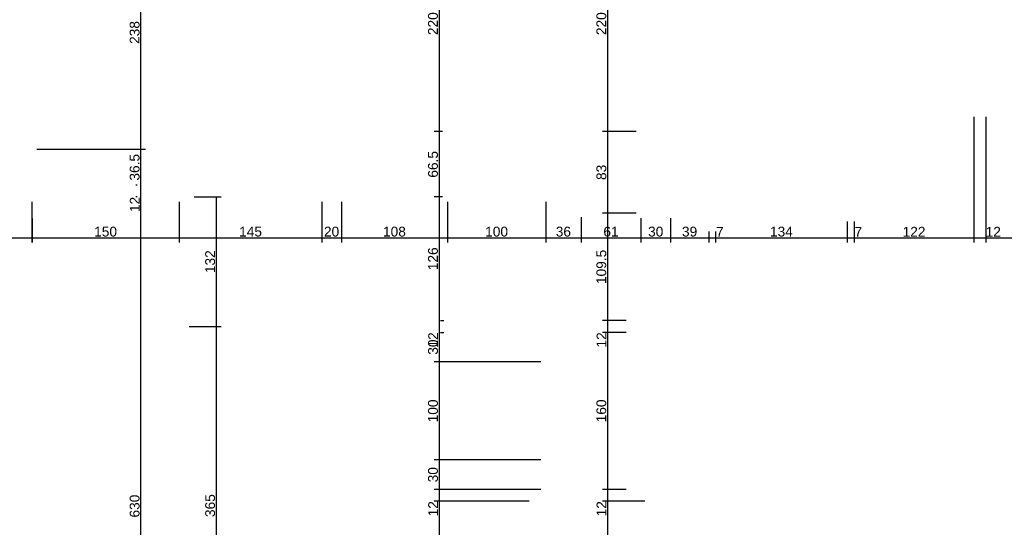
# Model space of a CAD drawing. Header units: millimetres. Extents: x 126553 to 403692, y -95821 to 38049.
# Tile 74 of 256: x 169886 to 170889, y -18346 to -17829. Entities that reach past the tile are written whole.
import ezdxf

# ---------------------------------------------------------------- set-up
doc = ezdxf.new("R2010")
doc.units = ezdxf.units.MM
doc.layers.add('11_wymiary', color=55, linetype='Continuous')
doc.layers.add('11_wymiary @ 50', color=55, linetype='Continuous')
doc.styles.add('11_RJ', font='arial.ttf')
doc.dimstyles.new('11_RJ (cc)', dxfattribs={"dimtxt": 0.2, "dimasz": 0.001, "dimexe": 0.1, "dimexo": 0.1, "dimgap": 0.02, "dimtad": 1, "dimdec": 1, "dimrnd": 0.5, "dimzin": 12, "dimdsep": 46, "dimtxsty": '11_RJ', "dimblk": 'OBLIQUE', "dimcen": 0, "dimdle": 0.01, "dimclrd": 256, "dimclre": 256, "dimclrt": 2, "dimazin": 3, "dimtfac": 1, "dimtdec": 1, "dimtofl": 0, "dimtmove": 0, "dimatfit": 3, "dimldrblk": 'DOT', "dimfxl": 1, "dimtolj": 1, "dimtzin": 13, "dimarcsym": 0})

# ---------------------------------------------------------------- blocks, each defined once
blk = doc.blocks.new('_Oblique')
at = {"color": 0, "linetype": 'ByBlock', "lineweight": -2}
blk.add_line((-0.5, -0.5), (0.5, 0.5), dxfattribs=at)
blk = doc.blocks.new('*D1488')
at = {"layer": '11_wymiary', "lineweight": -2, "transparency": 16777216}
for p, q in [((170323.8, -17722.7), (170308.2, -17722.7)), ((170313.2, -17722.2), (170313.2, -17943.2)), ((170316.8, -17942.7), (170308.2, -17942.7))]:
    blk.add_line(p, q, dxfattribs=at)
at = {"layer": 'Defpoints', "color": 0, "transparency": 16777216}
for p in [(170328.8, -17722.7), (170313.2, -17942.7), (170321.8, -17942.7)]:
    blk.add_point(p, dxfattribs=at)
at = {"layer": '11_wymiary', "lineweight": -2, "transparency": 16777216, "xscale": 0.05, "yscale": 0.05, "zscale": 0.05}
for p, rotation in [((170313.2, -17722.7), 90), ((170313.2, -17942.7), 270)]:
    blk.add_blockref('_Oblique', p, dxfattribs=dict(at, rotation=rotation))
at = {"layer": '11_wymiary', "color": 2, "transparency": 16777216, "insert": (170307.1, -17832.7), "char_height": 10, "attachment_point": 5, "rotation": 90, "style": '11_RJ'}
blk.add_mtext('\\A1;220', dxfattribs=at)
blk = doc.blocks.new('_Dot')
at = {"color": 0, "linetype": 'ByBlock', "lineweight": -2}
blk.add_line((-0.5, 0), (-1, 0), dxfattribs=at)
at = {"color": 0, "linetype": 'ByBlock', "const_width": 0.5}
blk.add_lwpolyline([(-0.25, 0, 1), (0.25, 0, 1)], format="xyb", close=True, dxfattribs=at)
blk = doc.blocks.new('*D1489')
at = {"layer": '11_wymiary', "lineweight": -2, "transparency": 16777216}
for p, q in [((170316.8, -17942.7), (170308.2, -17942.7)), ((170313.2, -17942.2), (170313.2, -18009.7)), ((170316.8, -18009.2), (170308.2, -18009.2))]:
    blk.add_line(p, q, dxfattribs=at)
at = {"layer": 'Defpoints', "color": 0, "transparency": 16777216}
for p in [(170321.8, -17942.7), (170313.2, -18009.2), (170321.8, -18009.2)]:
    blk.add_point(p, dxfattribs=at)
at = {"layer": '11_wymiary', "lineweight": -2, "transparency": 16777216, "xscale": 0.05, "yscale": 0.05, "zscale": 0.05}
for p, rotation in [((170313.2, -17942.7), 90), ((170313.2, -18009.2), 270)]:
    blk.add_blockref('_Oblique', p, dxfattribs=dict(at, rotation=rotation))
at = {"layer": '11_wymiary', "color": 2, "transparency": 16777216, "insert": (170307.1, -17976), "char_height": 10, "attachment_point": 5, "rotation": 90, "style": '11_RJ'}
blk.add_mtext('\\A1;66.5', dxfattribs=at)
blk = doc.blocks.new('*D1490')
at = {"layer": '11_wymiary', "lineweight": -2, "transparency": 16777216}
for p, q in [((170316.8, -18009.2), (170308.2, -18009.2)), ((170313.2, -18008.7), (170313.2, -18135.7)), ((170314.8, -18135.2), (170318.2, -18135.2))]:
    blk.add_line(p, q, dxfattribs=at)
at = {"layer": 'Defpoints', "color": 0, "transparency": 16777216}
for p in [(170321.8, -18009.2), (170309.8, -18135.2), (170313.2, -18135.2)]:
    blk.add_point(p, dxfattribs=at)
at = {"layer": '11_wymiary', "lineweight": -2, "transparency": 16777216, "xscale": 0.05, "yscale": 0.05, "zscale": 0.05}
for p, rotation in [((170313.2, -18009.2), 90), ((170313.2, -18135.2), 270)]:
    blk.add_blockref('_Oblique', p, dxfattribs=dict(at, rotation=rotation))
at = {"layer": '11_wymiary', "color": 2, "transparency": 16777216, "insert": (170307.1, -18072.2), "char_height": 10, "attachment_point": 5, "rotation": 90, "style": '11_RJ'}
blk.add_mtext('\\A1;126', dxfattribs=at)
blk = doc.blocks.new('*D1491')
at = {"layer": '11_wymiary', "lineweight": -2, "transparency": 16777216}
for p, q in [((170313.2, -18134.7), (170313.2, -18147.2)), ((170314.8, -18135.2), (170318.2, -18135.2)), ((170313.2, -18147.2), (170313.2, -18162.6)), ((170314.8, -18147.2), (170318.2, -18147.2))]:
    blk.add_line(p, q, dxfattribs=at)
at = {"layer": 'Defpoints', "color": 0, "transparency": 16777216}
for p in [(170309.8, -18135.2), (170309.8, -18147.2), (170313.2, -18147.2)]:
    blk.add_point(p, dxfattribs=at)
at = {"layer": '11_wymiary', "lineweight": -2, "transparency": 16777216, "xscale": 0.05, "yscale": 0.05, "zscale": 0.05}
for p, rotation in [((170313.2, -18135.2), 90), ((170313.2, -18147.2), 270)]:
    blk.add_blockref('_Oblique', p, dxfattribs=dict(at, rotation=rotation))
at = {"layer": '11_wymiary', "color": 2, "transparency": 16777216, "insert": (170307.2, -18154.9), "char_height": 10, "attachment_point": 5, "rotation": 90, "style": '11_RJ'}
blk.add_mtext('\\A1;12', dxfattribs=at)
blk = doc.blocks.new('*D1492')
at = {"layer": '11_wymiary', "lineweight": -2, "transparency": 16777216}
for p, q in [((170313.2, -18146.7), (170313.2, -18177.7)), ((170314.8, -18147.2), (170318.2, -18147.2)), ((170416.8, -18177.2), (170308.2, -18177.2))]:
    blk.add_line(p, q, dxfattribs=at)
at = {"layer": 'Defpoints', "color": 0, "transparency": 16777216}
for p in [(170309.8, -18147.2), (170313.2, -18177.2), (170421.8, -18177.2)]:
    blk.add_point(p, dxfattribs=at)
at = {"layer": '11_wymiary', "lineweight": -2, "transparency": 16777216, "xscale": 0.05, "yscale": 0.05, "zscale": 0.05}
for p, rotation in [((170313.2, -18147.2), 90), ((170313.2, -18177.2), 270)]:
    blk.add_blockref('_Oblique', p, dxfattribs=dict(at, rotation=rotation))
at = {"layer": '11_wymiary', "color": 2, "transparency": 16777216, "insert": (170307.1, -18162.2), "char_height": 10, "attachment_point": 5, "rotation": 90, "style": '11_RJ'}
blk.add_mtext('\\A1;30', dxfattribs=at)
blk = doc.blocks.new('*D1493')
at = {"layer": '11_wymiary', "lineweight": -2, "transparency": 16777216}
for p, q in [((170416.8, -18177.2), (170308.2, -18177.2)), ((170313.2, -18176.7), (170313.2, -18277.7)), ((170416.8, -18277.2), (170308.2, -18277.2))]:
    blk.add_line(p, q, dxfattribs=at)
at = {"layer": 'Defpoints', "color": 0, "transparency": 16777216}
for p in [(170421.8, -18177.2), (170313.2, -18277.2), (170421.8, -18277.2)]:
    blk.add_point(p, dxfattribs=at)
at = {"layer": '11_wymiary', "lineweight": -2, "transparency": 16777216, "xscale": 0.05, "yscale": 0.05, "zscale": 0.05}
for p, rotation in [((170313.2, -18177.2), 90), ((170313.2, -18277.2), 270)]:
    blk.add_blockref('_Oblique', p, dxfattribs=dict(at, rotation=rotation))
at = {"layer": '11_wymiary', "color": 2, "transparency": 16777216, "insert": (170307.1, -18227.2), "char_height": 10, "attachment_point": 5, "rotation": 90, "style": '11_RJ'}
blk.add_mtext('\\A1;100', dxfattribs=at)
blk = doc.blocks.new('*D1494')
at = {"layer": '11_wymiary', "lineweight": -2, "transparency": 16777216}
for p, q in [((170416.8, -18277.2), (170308.2, -18277.2)), ((170313.2, -18276.7), (170313.2, -18307.7)), ((170416.8, -18307.2), (170308.2, -18307.2))]:
    blk.add_line(p, q, dxfattribs=at)
at = {"layer": 'Defpoints', "color": 0, "transparency": 16777216}
for p in [(170421.8, -18277.2), (170313.2, -18307.2), (170421.8, -18307.2)]:
    blk.add_point(p, dxfattribs=at)
at = {"layer": '11_wymiary', "lineweight": -2, "transparency": 16777216, "xscale": 0.05, "yscale": 0.05, "zscale": 0.05}
for p, rotation in [((170313.2, -18277.2), 90), ((170313.2, -18307.2), 270)]:
    blk.add_blockref('_Oblique', p, dxfattribs=dict(at, rotation=rotation))
at = {"layer": '11_wymiary', "color": 2, "transparency": 16777216, "insert": (170307.1, -18292.2), "char_height": 10, "attachment_point": 5, "rotation": 90, "style": '11_RJ'}
blk.add_mtext('\\A1;30', dxfattribs=at)
blk = doc.blocks.new('*D1495')
at = {"layer": '11_wymiary', "lineweight": -2, "transparency": 16777216}
for p, q in [((170416.8, -18307.2), (170308.2, -18307.2)), ((170313.2, -18306.7), (170313.2, -18319.2)), ((170404.8, -18319.2), (170308.2, -18319.2)), ((170313.2, -18319.2), (170313.2, -18334.6))]:
    blk.add_line(p, q, dxfattribs=at)
at = {"layer": 'Defpoints', "color": 0, "transparency": 16777216}
for p in [(170421.8, -18307.2), (170313.2, -18319.2), (170409.8, -18319.2)]:
    blk.add_point(p, dxfattribs=at)
at = {"layer": '11_wymiary', "lineweight": -2, "transparency": 16777216, "xscale": 0.05, "yscale": 0.05, "zscale": 0.05}
for p, rotation in [((170313.2, -18307.2), 90), ((170313.2, -18319.2), 270)]:
    blk.add_blockref('_Oblique', p, dxfattribs=dict(at, rotation=rotation))
at = {"layer": '11_wymiary', "color": 2, "transparency": 16777216, "insert": (170307.2, -18326.9), "char_height": 10, "attachment_point": 5, "rotation": 90, "style": '11_RJ'}
blk.add_mtext('\\A1;12', dxfattribs=at)
blk = doc.blocks.new('*D1496')
at = {"layer": '11_wymiary', "lineweight": -2, "transparency": 16777216}
for p, q in [((170404.8, -18319.2), (170308.2, -18319.2)), ((170313.2, -18318.7), (170313.2, -18579)), ((170520.8, -18578.5), (170308.2, -18578.5))]:
    blk.add_line(p, q, dxfattribs=at)
at = {"layer": 'Defpoints', "color": 0, "transparency": 16777216}
for p in [(170409.8, -18319.2), (170313.2, -18578.5), (170525.8, -18578.5)]:
    blk.add_point(p, dxfattribs=at)
at = {"layer": '11_wymiary', "lineweight": -2, "transparency": 16777216, "xscale": 0.05, "yscale": 0.05, "zscale": 0.05}
for p, rotation in [((170313.2, -18319.2), 90), ((170313.2, -18578.5), 270)]:
    blk.add_blockref('_Oblique', p, dxfattribs=dict(at, rotation=rotation))
at = {"layer": '11_wymiary', "color": 2, "transparency": 16777216, "insert": (170307.1, -18448.9), "char_height": 10, "attachment_point": 5, "rotation": 90, "style": '11_RJ'}
blk.add_mtext('\\A1;259.5', dxfattribs=at)
blk = doc.blocks.new('*D1505')
at = {"layer": '11_wymiary', "lineweight": -2, "transparency": 16777216}
for p, q in [((170005.5, -17722.7), (170014.4, -17722.7)), ((170009.4, -17722.2), (170009.4, -17961.2)), ((169903.8, -17960.7), (170014.4, -17960.7))]:
    blk.add_line(p, q, dxfattribs=at)
at = {"layer": 'Defpoints', "color": 0, "transparency": 16777216}
for p in [(170000.5, -17722.7), (169898.8, -17960.7), (170009.4, -17960.7)]:
    blk.add_point(p, dxfattribs=at)
at = {"layer": '11_wymiary', "lineweight": -2, "transparency": 16777216, "xscale": 0.05, "yscale": 0.05, "zscale": 0.05}
for p, rotation in [((170009.4, -17722.7), 90), ((170009.4, -17960.7), 270)]:
    blk.add_blockref('_Oblique', p, dxfattribs=dict(at, rotation=rotation))
at = {"layer": '11_wymiary', "color": 2, "transparency": 16777216, "insert": (170003.3, -17841.7), "char_height": 10, "attachment_point": 5, "rotation": 90, "style": '11_RJ'}
blk.add_mtext('\\A1;238', dxfattribs=at)
blk = doc.blocks.new('*D1506')
at = {"layer": '11_wymiary', "lineweight": -2, "transparency": 16777216}
for p, q in [((169903.8, -17960.7), (170014.4, -17960.7)), ((170009.4, -17960.2), (170009.4, -17997.7)), ((170005.8, -17997.2), (170004.4, -17997.2))]:
    blk.add_line(p, q, dxfattribs=at)
at = {"layer": 'Defpoints', "color": 0, "transparency": 16777216}
for p in [(169898.8, -17960.7), (170009.4, -17997.2), (170010.8, -17997.2)]:
    blk.add_point(p, dxfattribs=at)
at = {"layer": '11_wymiary', "lineweight": -2, "transparency": 16777216, "xscale": 0.05, "yscale": 0.05, "zscale": 0.05}
for p, rotation in [((170009.4, -17960.7), 90), ((170009.4, -17997.2), 270)]:
    blk.add_blockref('_Oblique', p, dxfattribs=dict(at, rotation=rotation))
at = {"layer": '11_wymiary', "color": 2, "transparency": 16777216, "insert": (170003.3, -17979), "char_height": 10, "attachment_point": 5, "rotation": 90, "style": '11_RJ'}
blk.add_mtext('\\A1;36.5', dxfattribs=at)
blk = doc.blocks.new('*D1507')
at = {"layer": '11_wymiary', "lineweight": -2, "transparency": 16777216}
for p, q in [((170005.8, -17997.2), (170004.4, -17997.2)), ((170009.4, -17996.7), (170009.4, -18009.2)), ((170005.8, -18009.2), (170004.4, -18009.2)), ((170009.4, -18009.2), (170009.4, -18024.6))]:
    blk.add_line(p, q, dxfattribs=at)
at = {"layer": 'Defpoints', "color": 0, "transparency": 16777216}
for p in [(170010.8, -17997.2), (170009.4, -18009.2), (170010.8, -18009.2)]:
    blk.add_point(p, dxfattribs=at)
at = {"layer": '11_wymiary', "lineweight": -2, "transparency": 16777216, "xscale": 0.05, "yscale": 0.05, "zscale": 0.05}
for p, rotation in [((170009.4, -17997.2), 90), ((170009.4, -18009.2), 270)]:
    blk.add_blockref('_Oblique', p, dxfattribs=dict(at, rotation=rotation))
at = {"layer": '11_wymiary', "color": 2, "transparency": 16777216, "insert": (170003.4, -18016.9), "char_height": 10, "attachment_point": 5, "rotation": 90, "style": '11_RJ'}
blk.add_mtext('\\A1;12', dxfattribs=at)
blk = doc.blocks.new('*D1508')
at = {"layer": '11_wymiary', "lineweight": -2, "transparency": 16777216}
for p, q in [((170005.8, -18009.2), (170004.4, -18009.2)), ((170009.4, -18008.7), (170009.4, -18639.7)), ((169903.8, -18639.2), (170014.4, -18639.2))]:
    blk.add_line(p, q, dxfattribs=at)
at = {"layer": 'Defpoints', "color": 0, "transparency": 16777216}
for p in [(170010.8, -18009.2), (169898.8, -18639.2), (170009.4, -18639.2)]:
    blk.add_point(p, dxfattribs=at)
at = {"layer": '11_wymiary', "lineweight": -2, "transparency": 16777216, "xscale": 0.05, "yscale": 0.05, "zscale": 0.05}
for p, rotation in [((170009.4, -18009.2), 90), ((170009.4, -18639.2), 270)]:
    blk.add_blockref('_Oblique', p, dxfattribs=dict(at, rotation=rotation))
at = {"layer": '11_wymiary', "color": 2, "transparency": 16777216, "insert": (170003.3, -18324.2), "char_height": 10, "attachment_point": 5, "rotation": 90, "style": '11_RJ'}
blk.add_mtext('\\A1;630', dxfattribs=at)
blk = doc.blocks.new('*D1514')
at = {"layer": '11_wymiary', "lineweight": -2, "transparency": 16777216}
for p, q in [((169831.8, -18031.2), (169831.8, -18055.8)), ((169898.8, -18031.2), (169898.8, -18055.8)), ((169831.3, -18050.8), (169899.3, -18050.8))]:
    blk.add_line(p, q, dxfattribs=at)
at = {"layer": 'Defpoints', "color": 0, "transparency": 16777216}
for p in [(169831.8, -18026.2), (169898.8, -18026.2), (169898.8, -18050.8)]:
    blk.add_point(p, dxfattribs=at)
at = {"layer": '11_wymiary', "lineweight": -2, "transparency": 16777216, "xscale": 0.05, "yscale": 0.05, "zscale": 0.05, "rotation": 180}
blk.add_blockref('_Oblique', (169831.8, -18050.8), dxfattribs=at)
at = {"layer": '11_wymiary', "lineweight": -2, "transparency": 16777216, "xscale": 0.05, "yscale": 0.05, "zscale": 0.05}
blk.add_blockref('_Oblique', (169898.8, -18050.8), dxfattribs=at)
at = {"layer": '11_wymiary', "color": 2, "transparency": 16777216, "insert": (169865.3, -18044.6), "char_height": 10, "attachment_point": 5, "style": '11_RJ'}
blk.add_mtext('\\A1;67', dxfattribs=at)
blk = doc.blocks.new('*D1515')
at = {"layer": '11_wymiary', "lineweight": -2, "transparency": 16777216}
for p, q in [((169898.7, -18014.2), (169898.7, -18055.8)), ((170048.7, -18014.2), (170048.7, -18055.8)), ((169898.2, -18050.8), (170049.2, -18050.8))]:
    blk.add_line(p, q, dxfattribs=at)
at = {"layer": 'Defpoints', "color": 0, "transparency": 16777216}
for p in [(169898.7, -18009.2), (170048.7, -18009.2), (170048.7, -18050.8)]:
    blk.add_point(p, dxfattribs=at)
at = {"layer": '11_wymiary', "lineweight": -2, "transparency": 16777216, "xscale": 0.05, "yscale": 0.05, "zscale": 0.05, "rotation": 180}
blk.add_blockref('_Oblique', (169898.7, -18050.8), dxfattribs=at)
at = {"layer": '11_wymiary', "lineweight": -2, "transparency": 16777216, "xscale": 0.05, "yscale": 0.05, "zscale": 0.05}
blk.add_blockref('_Oblique', (170048.7, -18050.8), dxfattribs=at)
at = {"layer": '11_wymiary', "color": 2, "transparency": 16777216, "insert": (169973.7, -18044.6), "char_height": 10, "attachment_point": 5, "style": '11_RJ'}
blk.add_mtext('\\A1;150', dxfattribs=at)
blk = doc.blocks.new('*D1516')
at = {"layer": '11_wymiary', "lineweight": -2, "transparency": 16777216}
for p, q in [((170048.7, -18014.2), (170048.7, -18055.8)), ((170193.8, -18014.2), (170193.8, -18055.8)), ((170048.2, -18050.8), (170194.3, -18050.8))]:
    blk.add_line(p, q, dxfattribs=at)
at = {"layer": 'Defpoints', "color": 0, "transparency": 16777216}
for p in [(170048.7, -18009.2), (170193.8, -18009.2), (170193.8, -18050.8)]:
    blk.add_point(p, dxfattribs=at)
at = {"layer": '11_wymiary', "lineweight": -2, "transparency": 16777216, "xscale": 0.05, "yscale": 0.05, "zscale": 0.05, "rotation": 180}
blk.add_blockref('_Oblique', (170048.7, -18050.8), dxfattribs=at)
at = {"layer": '11_wymiary', "lineweight": -2, "transparency": 16777216, "xscale": 0.05, "yscale": 0.05, "zscale": 0.05}
blk.add_blockref('_Oblique', (170193.8, -18050.8), dxfattribs=at)
at = {"layer": '11_wymiary', "color": 2, "transparency": 16777216, "insert": (170121.3, -18044.6), "char_height": 10, "attachment_point": 5, "style": '11_RJ'}
blk.add_mtext('\\A1;145', dxfattribs=at)
blk = doc.blocks.new('*D1517')
at = {"layer": '11_wymiary', "lineweight": -2, "transparency": 16777216}
for p, q in [((170193.8, -18014.2), (170193.8, -18055.8)), ((170213.8, -18014.2), (170213.8, -18055.8)), ((170193.3, -18050.8), (170214.3, -18050.8))]:
    blk.add_line(p, q, dxfattribs=at)
at = {"layer": 'Defpoints', "color": 0, "transparency": 16777216}
for p in [(170193.8, -18009.2), (170213.8, -18009.2), (170213.8, -18050.8)]:
    blk.add_point(p, dxfattribs=at)
at = {"layer": '11_wymiary', "lineweight": -2, "transparency": 16777216, "xscale": 0.05, "yscale": 0.05, "zscale": 0.05, "rotation": 180}
blk.add_blockref('_Oblique', (170193.8, -18050.8), dxfattribs=at)
at = {"layer": '11_wymiary', "lineweight": -2, "transparency": 16777216, "xscale": 0.05, "yscale": 0.05, "zscale": 0.05}
blk.add_blockref('_Oblique', (170213.8, -18050.8), dxfattribs=at)
at = {"layer": '11_wymiary', "color": 2, "transparency": 16777216, "insert": (170203.8, -18044.6), "char_height": 10, "attachment_point": 5, "style": '11_RJ'}
blk.add_mtext('\\A1;20', dxfattribs=at)
blk = doc.blocks.new('*D1518')
at = {"layer": '11_wymiary', "lineweight": -2, "transparency": 16777216}
for p, q in [((170213.8, -18014.2), (170213.8, -18055.8)), ((170321.8, -18014.2), (170321.8, -18055.8)), ((170213.3, -18050.8), (170322.3, -18050.8))]:
    blk.add_line(p, q, dxfattribs=at)
at = {"layer": 'Defpoints', "color": 0, "transparency": 16777216}
for p in [(170213.8, -18009.2), (170321.8, -18009.2), (170321.8, -18050.8)]:
    blk.add_point(p, dxfattribs=at)
at = {"layer": '11_wymiary', "lineweight": -2, "transparency": 16777216, "xscale": 0.05, "yscale": 0.05, "zscale": 0.05, "rotation": 180}
blk.add_blockref('_Oblique', (170213.8, -18050.8), dxfattribs=at)
at = {"layer": '11_wymiary', "lineweight": -2, "transparency": 16777216, "xscale": 0.05, "yscale": 0.05, "zscale": 0.05}
blk.add_blockref('_Oblique', (170321.8, -18050.8), dxfattribs=at)
at = {"layer": '11_wymiary', "color": 2, "transparency": 16777216, "insert": (170267.8, -18044.6), "char_height": 10, "attachment_point": 5, "style": '11_RJ'}
blk.add_mtext('\\A1;108', dxfattribs=at)
blk = doc.blocks.new('*D1519')
at = {"layer": '11_wymiary', "lineweight": -2, "transparency": 16777216}
for p, q in [((170321.8, -18014.2), (170321.8, -18055.8)), ((170421.8, -18014.2), (170421.8, -18055.8)), ((170321.3, -18050.8), (170422.3, -18050.8))]:
    blk.add_line(p, q, dxfattribs=at)
at = {"layer": 'Defpoints', "color": 0, "transparency": 16777216}
for p in [(170321.8, -18009.2), (170421.8, -18009.2), (170421.8, -18050.8)]:
    blk.add_point(p, dxfattribs=at)
at = {"layer": '11_wymiary', "lineweight": -2, "transparency": 16777216, "xscale": 0.05, "yscale": 0.05, "zscale": 0.05, "rotation": 180}
blk.add_blockref('_Oblique', (170321.8, -18050.8), dxfattribs=at)
at = {"layer": '11_wymiary', "lineweight": -2, "transparency": 16777216, "xscale": 0.05, "yscale": 0.05, "zscale": 0.05}
blk.add_blockref('_Oblique', (170421.8, -18050.8), dxfattribs=at)
at = {"layer": '11_wymiary', "color": 2, "transparency": 16777216, "insert": (170371.8, -18044.6), "char_height": 10, "attachment_point": 5, "style": '11_RJ'}
blk.add_mtext('\\A1;100', dxfattribs=at)
blk = doc.blocks.new('*D1520')
at = {"layer": '11_wymiary', "lineweight": -2, "transparency": 16777216}
for p, q in [((170421.8, -18014.2), (170421.8, -18055.8)), ((170457.8, -18029.7), (170457.8, -18055.8)), ((170421.3, -18050.8), (170458.3, -18050.8))]:
    blk.add_line(p, q, dxfattribs=at)
at = {"layer": 'Defpoints', "color": 0, "transparency": 16777216}
for p in [(170421.8, -18009.2), (170457.8, -18024.7), (170457.8, -18050.8)]:
    blk.add_point(p, dxfattribs=at)
at = {"layer": '11_wymiary', "lineweight": -2, "transparency": 16777216, "xscale": 0.05, "yscale": 0.05, "zscale": 0.05, "rotation": 180}
blk.add_blockref('_Oblique', (170421.8, -18050.8), dxfattribs=at)
at = {"layer": '11_wymiary', "lineweight": -2, "transparency": 16777216, "xscale": 0.05, "yscale": 0.05, "zscale": 0.05}
blk.add_blockref('_Oblique', (170457.8, -18050.8), dxfattribs=at)
at = {"layer": '11_wymiary', "color": 2, "transparency": 16777216, "insert": (170439.8, -18044.6), "char_height": 10, "attachment_point": 5, "style": '11_RJ'}
blk.add_mtext('\\A1;36', dxfattribs=at)
blk = doc.blocks.new('*D1521')
at = {"layer": '11_wymiary', "lineweight": -2, "transparency": 16777216}
for p, q in [((170457.8, -18029.7), (170457.8, -18055.8)), ((170518.8, -18030.7), (170518.8, -18055.8)), ((170457.3, -18050.8), (170519.3, -18050.8))]:
    blk.add_line(p, q, dxfattribs=at)
at = {"layer": 'Defpoints', "color": 0, "transparency": 16777216}
for p in [(170457.8, -18024.7), (170518.8, -18025.7), (170518.8, -18050.8)]:
    blk.add_point(p, dxfattribs=at)
at = {"layer": '11_wymiary', "lineweight": -2, "transparency": 16777216, "xscale": 0.05, "yscale": 0.05, "zscale": 0.05, "rotation": 180}
blk.add_blockref('_Oblique', (170457.8, -18050.8), dxfattribs=at)
at = {"layer": '11_wymiary', "lineweight": -2, "transparency": 16777216, "xscale": 0.05, "yscale": 0.05, "zscale": 0.05}
blk.add_blockref('_Oblique', (170518.8, -18050.8), dxfattribs=at)
at = {"layer": '11_wymiary', "color": 2, "transparency": 16777216, "insert": (170488.3, -18044.6), "char_height": 10, "attachment_point": 5, "style": '11_RJ'}
blk.add_mtext('\\A1;61', dxfattribs=at)
blk = doc.blocks.new('*D1522')
at = {"layer": '11_wymiary', "lineweight": -2, "transparency": 16777216}
for p, q in [((170518.8, -18030.7), (170518.8, -18055.8)), ((170548.8, -18030.7), (170548.8, -18055.8)), ((170518.3, -18050.8), (170549.3, -18050.8))]:
    blk.add_line(p, q, dxfattribs=at)
at = {"layer": 'Defpoints', "color": 0, "transparency": 16777216}
for p in [(170518.8, -18025.7), (170548.8, -18025.7), (170548.8, -18050.8)]:
    blk.add_point(p, dxfattribs=at)
at = {"layer": '11_wymiary', "lineweight": -2, "transparency": 16777216, "xscale": 0.05, "yscale": 0.05, "zscale": 0.05, "rotation": 180}
blk.add_blockref('_Oblique', (170518.8, -18050.8), dxfattribs=at)
at = {"layer": '11_wymiary', "lineweight": -2, "transparency": 16777216, "xscale": 0.05, "yscale": 0.05, "zscale": 0.05}
blk.add_blockref('_Oblique', (170548.8, -18050.8), dxfattribs=at)
at = {"layer": '11_wymiary', "color": 2, "transparency": 16777216, "insert": (170533.8, -18044.6), "char_height": 10, "attachment_point": 5, "style": '11_RJ'}
blk.add_mtext('\\A1;30', dxfattribs=at)
blk = doc.blocks.new('*D1523')
at = {"layer": '11_wymiary', "lineweight": -2, "transparency": 16777216}
for p, q in [((170548.8, -18030.7), (170548.8, -18055.8)), ((170587.8, -18044.3), (170587.8, -18055.8)), ((170548.3, -18050.8), (170588.3, -18050.8))]:
    blk.add_line(p, q, dxfattribs=at)
at = {"layer": 'Defpoints', "color": 0, "transparency": 16777216}
for p in [(170548.8, -18025.7), (170587.8, -18039.3), (170587.8, -18050.8)]:
    blk.add_point(p, dxfattribs=at)
at = {"layer": '11_wymiary', "lineweight": -2, "transparency": 16777216, "xscale": 0.05, "yscale": 0.05, "zscale": 0.05, "rotation": 180}
blk.add_blockref('_Oblique', (170548.8, -18050.8), dxfattribs=at)
at = {"layer": '11_wymiary', "lineweight": -2, "transparency": 16777216, "xscale": 0.05, "yscale": 0.05, "zscale": 0.05}
blk.add_blockref('_Oblique', (170587.8, -18050.8), dxfattribs=at)
at = {"layer": '11_wymiary', "color": 2, "transparency": 16777216, "insert": (170568.3, -18044.6), "char_height": 10, "attachment_point": 5, "style": '11_RJ'}
blk.add_mtext('\\A1;39', dxfattribs=at)
blk = doc.blocks.new('*D1524')
at = {"layer": '11_wymiary', "lineweight": -2, "transparency": 16777216}
for p, q in [((170587.8, -18044.3), (170587.8, -18055.8)), ((170594.8, -18044.3), (170594.8, -18055.8)), ((170587.3, -18050.8), (170594.8, -18050.8)), ((170594.8, -18050.8), (170603.3, -18050.8))]:
    blk.add_line(p, q, dxfattribs=at)
at = {"layer": 'Defpoints', "color": 0, "transparency": 16777216}
for p in [(170587.8, -18039.3), (170594.8, -18039.3), (170594.8, -18050.8)]:
    blk.add_point(p, dxfattribs=at)
at = {"layer": '11_wymiary', "lineweight": -2, "transparency": 16777216, "xscale": 0.05, "yscale": 0.05, "zscale": 0.05, "rotation": 180}
blk.add_blockref('_Oblique', (170587.8, -18050.8), dxfattribs=at)
at = {"layer": '11_wymiary', "lineweight": -2, "transparency": 16777216, "xscale": 0.05, "yscale": 0.05, "zscale": 0.05}
blk.add_blockref('_Oblique', (170594.8, -18050.8), dxfattribs=at)
at = {"layer": '11_wymiary', "color": 2, "transparency": 16777216, "insert": (170599.1, -18044.8), "char_height": 10, "attachment_point": 5, "style": '11_RJ'}
blk.add_mtext('\\A1;7', dxfattribs=at)
blk = doc.blocks.new('*D1525')
at = {"layer": '11_wymiary', "lineweight": -2, "transparency": 16777216}
for p, q in [((170728.8, -18034.4), (170728.8, -18055.8)), ((170594.8, -18044.3), (170594.8, -18055.8)), ((170594.3, -18050.8), (170729.3, -18050.8))]:
    blk.add_line(p, q, dxfattribs=at)
at = {"layer": 'Defpoints', "color": 0, "transparency": 16777216}
for p in [(170728.8, -18029.4), (170594.8, -18039.3), (170728.8, -18050.8)]:
    blk.add_point(p, dxfattribs=at)
at = {"layer": '11_wymiary', "lineweight": -2, "transparency": 16777216, "xscale": 0.05, "yscale": 0.05, "zscale": 0.05, "rotation": 180}
blk.add_blockref('_Oblique', (170594.8, -18050.8), dxfattribs=at)
at = {"layer": '11_wymiary', "lineweight": -2, "transparency": 16777216, "xscale": 0.05, "yscale": 0.05, "zscale": 0.05}
blk.add_blockref('_Oblique', (170728.8, -18050.8), dxfattribs=at)
at = {"layer": '11_wymiary', "color": 2, "transparency": 16777216, "insert": (170661.8, -18044.6), "char_height": 10, "attachment_point": 5, "style": '11_RJ'}
blk.add_mtext('\\A1;134', dxfattribs=at)
blk = doc.blocks.new('*D1526')
at = {"layer": '11_wymiary', "lineweight": -2, "transparency": 16777216}
for p, q in [((170728.8, -18034.4), (170728.8, -18055.8)), ((170735.8, -18034.4), (170735.8, -18055.8)), ((170728.3, -18050.8), (170735.8, -18050.8)), ((170735.8, -18050.8), (170744.3, -18050.8))]:
    blk.add_line(p, q, dxfattribs=at)
at = {"layer": 'Defpoints', "color": 0, "transparency": 16777216}
for p in [(170728.8, -18029.4), (170735.8, -18029.4), (170735.8, -18050.8)]:
    blk.add_point(p, dxfattribs=at)
at = {"layer": '11_wymiary', "lineweight": -2, "transparency": 16777216, "xscale": 0.05, "yscale": 0.05, "zscale": 0.05, "rotation": 180}
blk.add_blockref('_Oblique', (170728.8, -18050.8), dxfattribs=at)
at = {"layer": '11_wymiary', "lineweight": -2, "transparency": 16777216, "xscale": 0.05, "yscale": 0.05, "zscale": 0.05}
blk.add_blockref('_Oblique', (170735.8, -18050.8), dxfattribs=at)
at = {"layer": '11_wymiary', "color": 2, "transparency": 16777216, "insert": (170740.1, -18044.8), "char_height": 10, "attachment_point": 5, "style": '11_RJ'}
blk.add_mtext('\\A1;7', dxfattribs=at)
blk = doc.blocks.new('*D1527')
at = {"layer": '11_wymiary', "lineweight": -2, "transparency": 16777216}
for p, q in [((170857.8, -17927.7), (170857.8, -18055.8)), ((170735.8, -18034.4), (170735.8, -18055.8)), ((170735.3, -18050.8), (170858.3, -18050.8))]:
    blk.add_line(p, q, dxfattribs=at)
at = {"layer": 'Defpoints', "color": 0, "transparency": 16777216}
for p in [(170857.8, -17922.7), (170735.8, -18029.4), (170857.8, -18050.8)]:
    blk.add_point(p, dxfattribs=at)
at = {"layer": '11_wymiary', "lineweight": -2, "transparency": 16777216, "xscale": 0.05, "yscale": 0.05, "zscale": 0.05, "rotation": 180}
blk.add_blockref('_Oblique', (170735.8, -18050.8), dxfattribs=at)
at = {"layer": '11_wymiary', "lineweight": -2, "transparency": 16777216, "xscale": 0.05, "yscale": 0.05, "zscale": 0.05}
blk.add_blockref('_Oblique', (170857.8, -18050.8), dxfattribs=at)
at = {"layer": '11_wymiary', "color": 2, "transparency": 16777216, "insert": (170796.8, -18044.7), "char_height": 10, "attachment_point": 5, "style": '11_RJ'}
blk.add_mtext('\\A1;122', dxfattribs=at)
blk = doc.blocks.new('*D1528')
at = {"layer": '11_wymiary', "lineweight": -2, "transparency": 16777216}
for p, q in [((170857.8, -17927.7), (170857.8, -18055.8)), ((170869.8, -17927.7), (170869.8, -18055.8)), ((170857.3, -18050.8), (170869.8, -18050.8)), ((170869.8, -18050.8), (170885.1, -18050.8))]:
    blk.add_line(p, q, dxfattribs=at)
at = {"layer": 'Defpoints', "color": 0, "transparency": 16777216}
for p in [(170857.8, -17922.7), (170869.8, -17922.7), (170869.8, -18050.8)]:
    blk.add_point(p, dxfattribs=at)
at = {"layer": '11_wymiary', "lineweight": -2, "transparency": 16777216, "xscale": 0.05, "yscale": 0.05, "zscale": 0.05, "rotation": 180}
blk.add_blockref('_Oblique', (170857.8, -18050.8), dxfattribs=at)
at = {"layer": '11_wymiary', "lineweight": -2, "transparency": 16777216, "xscale": 0.05, "yscale": 0.05, "zscale": 0.05}
blk.add_blockref('_Oblique', (170869.8, -18050.8), dxfattribs=at)
at = {"layer": '11_wymiary', "color": 2, "transparency": 16777216, "insert": (170877.5, -18044.7), "char_height": 10, "attachment_point": 5, "style": '11_RJ'}
blk.add_mtext('\\A1;12', dxfattribs=at)
blk = doc.blocks.new('*D1529')
at = {"layer": '11_wymiary', "lineweight": -2, "transparency": 16777216}
for p, q in [((170869.8, -17927.7), (170869.8, -18055.8)), ((170869.3, -18050.8), (170992.3, -18050.8)), ((170991.8, -18058.5), (170991.8, -18045.8))]:
    blk.add_line(p, q, dxfattribs=at)
at = {"layer": 'Defpoints', "color": 0, "transparency": 16777216}
for p in [(170869.8, -17922.7), (170991.8, -18050.8), (170991.8, -18063.5)]:
    blk.add_point(p, dxfattribs=at)
at = {"layer": '11_wymiary', "lineweight": -2, "transparency": 16777216, "xscale": 0.05, "yscale": 0.05, "zscale": 0.05, "rotation": 180}
blk.add_blockref('_Oblique', (170869.8, -18050.8), dxfattribs=at)
at = {"layer": '11_wymiary', "lineweight": -2, "transparency": 16777216, "xscale": 0.05, "yscale": 0.05, "zscale": 0.05}
blk.add_blockref('_Oblique', (170991.8, -18050.8), dxfattribs=at)
at = {"layer": '11_wymiary', "color": 2, "transparency": 16777216, "insert": (170930.8, -18044.7), "char_height": 10, "attachment_point": 5, "style": '11_RJ'}
blk.add_mtext('\\A1;122', dxfattribs=at)
blk = doc.blocks.new('*D1545')
at = {"layer": '11_wymiary', "lineweight": -2, "transparency": 16777216}
for p, q in [((170513.8, -17722.7), (170479.6, -17722.7)), ((170484.6, -17722.2), (170484.6, -17943.2)), ((170513.8, -17942.7), (170479.6, -17942.7))]:
    blk.add_line(p, q, dxfattribs=at)
at = {"layer": 'Defpoints', "color": 0, "transparency": 16777216}
for p in [(170518.8, -17722.7), (170484.6, -17942.7), (170518.8, -17942.7)]:
    blk.add_point(p, dxfattribs=at)
at = {"layer": '11_wymiary', "lineweight": -2, "transparency": 16777216, "xscale": 0.05, "yscale": 0.05, "zscale": 0.05}
for p, rotation in [((170484.6, -17722.7), 90), ((170484.6, -17942.7), 270)]:
    blk.add_blockref('_Oblique', p, dxfattribs=dict(at, rotation=rotation))
at = {"layer": '11_wymiary', "color": 2, "transparency": 16777216, "insert": (170478.5, -17832.7), "char_height": 10, "attachment_point": 5, "rotation": 90, "style": '11_RJ'}
blk.add_mtext('\\A1;220', dxfattribs=at)
blk = doc.blocks.new('*D1546')
at = {"layer": '11_wymiary', "lineweight": -2, "transparency": 16777216}
for p, q in [((170513.8, -17942.7), (170479.6, -17942.7)), ((170484.6, -17942.2), (170484.6, -18026.2)), ((170513.8, -18025.7), (170479.6, -18025.7))]:
    blk.add_line(p, q, dxfattribs=at)
at = {"layer": 'Defpoints', "color": 0, "transparency": 16777216}
for p in [(170518.8, -17942.7), (170484.6, -18025.7), (170518.8, -18025.7)]:
    blk.add_point(p, dxfattribs=at)
at = {"layer": '11_wymiary', "lineweight": -2, "transparency": 16777216, "xscale": 0.05, "yscale": 0.05, "zscale": 0.05}
for p, rotation in [((170484.6, -17942.7), 90), ((170484.6, -18025.7), 270)]:
    blk.add_blockref('_Oblique', p, dxfattribs=dict(at, rotation=rotation))
at = {"layer": '11_wymiary', "color": 2, "transparency": 16777216, "insert": (170478.5, -17984.2), "char_height": 10, "attachment_point": 5, "rotation": 90, "style": '11_RJ'}
blk.add_mtext('\\A1;83', dxfattribs=at)
blk = doc.blocks.new('*D1547')
at = {"layer": '11_wymiary', "lineweight": -2, "transparency": 16777216}
for p, q in [((170513.8, -18025.7), (170479.6, -18025.7)), ((170484.6, -18025.2), (170484.6, -18135.7)), ((170503.8, -18135.2), (170479.6, -18135.2))]:
    blk.add_line(p, q, dxfattribs=at)
at = {"layer": 'Defpoints', "color": 0, "transparency": 16777216}
for p in [(170518.8, -18025.7), (170484.6, -18135.2), (170508.8, -18135.2)]:
    blk.add_point(p, dxfattribs=at)
at = {"layer": '11_wymiary', "lineweight": -2, "transparency": 16777216, "xscale": 0.05, "yscale": 0.05, "zscale": 0.05}
for p, rotation in [((170484.6, -18025.7), 90), ((170484.6, -18135.2), 270)]:
    blk.add_blockref('_Oblique', p, dxfattribs=dict(at, rotation=rotation))
at = {"layer": '11_wymiary', "color": 2, "transparency": 16777216, "insert": (170478.5, -18080.5), "char_height": 10, "attachment_point": 5, "rotation": 90, "style": '11_RJ'}
blk.add_mtext('\\A1;109.5', dxfattribs=at)
blk = doc.blocks.new('*D1548')
at = {"layer": '11_wymiary', "lineweight": -2, "transparency": 16777216}
for p, q in [((170484.6, -18134.7), (170484.6, -18147.2)), ((170503.8, -18135.2), (170479.6, -18135.2)), ((170503.8, -18147.2), (170479.6, -18147.2)), ((170484.6, -18147.2), (170484.6, -18162.6))]:
    blk.add_line(p, q, dxfattribs=at)
at = {"layer": 'Defpoints', "color": 0, "transparency": 16777216}
for p in [(170508.8, -18135.2), (170484.6, -18147.2), (170508.8, -18147.2)]:
    blk.add_point(p, dxfattribs=at)
at = {"layer": '11_wymiary', "lineweight": -2, "transparency": 16777216, "xscale": 0.05, "yscale": 0.05, "zscale": 0.05}
for p, rotation in [((170484.6, -18135.2), 90), ((170484.6, -18147.2), 270)]:
    blk.add_blockref('_Oblique', p, dxfattribs=dict(at, rotation=rotation))
at = {"layer": '11_wymiary', "color": 2, "transparency": 16777216, "insert": (170478.6, -18154.9), "char_height": 10, "attachment_point": 5, "rotation": 90, "style": '11_RJ'}
blk.add_mtext('\\A1;12', dxfattribs=at)
blk = doc.blocks.new('*D1549')
at = {"layer": '11_wymiary', "lineweight": -2, "transparency": 16777216}
for p, q in [((170503.8, -18147.2), (170479.6, -18147.2)), ((170484.6, -18146.7), (170484.6, -18307.7)), ((170503.8, -18307.2), (170479.6, -18307.2))]:
    blk.add_line(p, q, dxfattribs=at)
at = {"layer": 'Defpoints', "color": 0, "transparency": 16777216}
for p in [(170508.8, -18147.2), (170484.6, -18307.2), (170508.8, -18307.2)]:
    blk.add_point(p, dxfattribs=at)
at = {"layer": '11_wymiary', "lineweight": -2, "transparency": 16777216, "xscale": 0.05, "yscale": 0.05, "zscale": 0.05}
for p, rotation in [((170484.6, -18147.2), 90), ((170484.6, -18307.2), 270)]:
    blk.add_blockref('_Oblique', p, dxfattribs=dict(at, rotation=rotation))
at = {"layer": '11_wymiary', "color": 2, "transparency": 16777216, "insert": (170478.5, -18227.2), "char_height": 10, "attachment_point": 5, "rotation": 90, "style": '11_RJ'}
blk.add_mtext('\\A1;160', dxfattribs=at)
blk = doc.blocks.new('*D1550')
at = {"layer": '11_wymiary', "lineweight": -2, "transparency": 16777216}
for p, q in [((170503.8, -18307.2), (170479.6, -18307.2)), ((170484.6, -18306.7), (170484.6, -18319.2)), ((170522.8, -18319.2), (170479.6, -18319.2)), ((170484.6, -18319.2), (170484.6, -18334.6))]:
    blk.add_line(p, q, dxfattribs=at)
at = {"layer": 'Defpoints', "color": 0, "transparency": 16777216}
for p in [(170508.8, -18307.2), (170484.6, -18319.2), (170527.8, -18319.2)]:
    blk.add_point(p, dxfattribs=at)
at = {"layer": '11_wymiary', "lineweight": -2, "transparency": 16777216, "xscale": 0.05, "yscale": 0.05, "zscale": 0.05}
for p, rotation in [((170484.6, -18307.2), 90), ((170484.6, -18319.2), 270)]:
    blk.add_blockref('_Oblique', p, dxfattribs=dict(at, rotation=rotation))
at = {"layer": '11_wymiary', "color": 2, "transparency": 16777216, "insert": (170478.6, -18326.9), "char_height": 10, "attachment_point": 5, "rotation": 90, "style": '11_RJ'}
blk.add_mtext('\\A1;12', dxfattribs=at)
blk = doc.blocks.new('*D1551')
at = {"layer": '11_wymiary', "lineweight": -2, "transparency": 16777216}
for p, q in [((170522.8, -18319.2), (170479.6, -18319.2)), ((170484.6, -18318.7), (170484.6, -18576.2)), ((170522.8, -18575.7), (170479.6, -18575.7))]:
    blk.add_line(p, q, dxfattribs=at)
at = {"layer": 'Defpoints', "color": 0, "transparency": 16777216}
for p in [(170527.8, -18319.2), (170484.6, -18575.7), (170527.8, -18575.7)]:
    blk.add_point(p, dxfattribs=at)
at = {"layer": '11_wymiary', "lineweight": -2, "transparency": 16777216, "xscale": 0.05, "yscale": 0.05, "zscale": 0.05}
for p, rotation in [((170484.6, -18319.2), 90), ((170484.6, -18575.7), 270)]:
    blk.add_blockref('_Oblique', p, dxfattribs=dict(at, rotation=rotation))
at = {"layer": '11_wymiary', "color": 2, "transparency": 16777216, "insert": (170478.5, -18447.5), "char_height": 10, "attachment_point": 5, "rotation": 90, "style": '11_RJ'}
blk.add_mtext('\\A1;256.5', dxfattribs=at)
blk = doc.blocks.new('*D1579')
at = {"layer": '11_wymiary', "lineweight": -2, "transparency": 16777216}
for p, q in [((170063.8, -18009.2), (170091.3, -18009.2)), ((170086.3, -18008.7), (170086.3, -18141.7)), ((170068.8, -18141.2), (170091.3, -18141.2))]:
    blk.add_line(p, q, dxfattribs=at)
at = {"layer": 'Defpoints', "color": 0, "transparency": 16777216}
for p in [(170058.8, -18009.2), (170063.8, -18141.2), (170086.3, -18141.2)]:
    blk.add_point(p, dxfattribs=at)
at = {"layer": '11_wymiary', "lineweight": -2, "transparency": 16777216, "xscale": 0.05, "yscale": 0.05, "zscale": 0.05}
for p, rotation in [((170086.3, -18009.2), 90), ((170086.3, -18141.2), 270)]:
    blk.add_blockref('_Oblique', p, dxfattribs=dict(at, rotation=rotation))
at = {"layer": '11_wymiary', "color": 2, "transparency": 16777216, "insert": (170080.2, -18075.2), "char_height": 10, "attachment_point": 5, "rotation": 90, "style": '11_RJ'}
blk.add_mtext('\\A1;132', dxfattribs=at)
blk = doc.blocks.new('*D1580')
at = {"layer": '11_wymiary', "lineweight": -2, "transparency": 16777216}
for p, q in [((170058.8, -18141.2), (170091.3, -18141.2)), ((170086.3, -18140.7), (170086.3, -18506.7)), ((170068.8, -18506.2), (170091.3, -18506.2))]:
    blk.add_line(p, q, dxfattribs=at)
at = {"layer": 'Defpoints', "color": 0, "transparency": 16777216}
for p in [(170053.8, -18141.2), (170063.8, -18506.2), (170086.3, -18506.2)]:
    blk.add_point(p, dxfattribs=at)
at = {"layer": '11_wymiary', "lineweight": -2, "transparency": 16777216, "xscale": 0.05, "yscale": 0.05, "zscale": 0.05}
for p, rotation in [((170086.3, -18141.2), 90), ((170086.3, -18506.2), 270)]:
    blk.add_blockref('_Oblique', p, dxfattribs=dict(at, rotation=rotation))
at = {"layer": '11_wymiary', "color": 2, "transparency": 16777216, "insert": (170080.2, -18323.7), "char_height": 10, "attachment_point": 5, "rotation": 90, "style": '11_RJ'}
blk.add_mtext('\\A1;365', dxfattribs=at)

msp = doc.modelspace()

# ---------------------------------------------------------------- dimensions: what is measured, and where the dimension line sits
at = {"layer": '11_wymiary @ 50'}
for base, p1, p2, picture, middle in [((170009.39311, -17960.74344), (170000.4944, -17722.72659), (169898.77231, -17960.74344), '*D1505', (170003.28397, -17841.73501)), ((170313.17771, -17942.72659), (170328.77231, -17722.72659), (170321.77231, -17942.72659), '*D1488', (170307.07198, -17832.72659)), ((170484.60396, -17942.72659), (170518.77231, -17722.72659), (170518.77231, -17942.72659), '*D1545', (170478.49823, -17832.72659)), ((170313.17771, -18009.24344), (170321.77231, -17942.72659), (170321.77231, -18009.24344), '*D1489', (170307.07198, -17975.98501)), ((170484.60396, -18025.74344), (170518.77231, -17942.72659), (170518.77231, -18025.74344), '*D1546', (170478.49482, -17984.23501)), ((170009.39311, -17997.24344), (169898.77231, -17960.74344), (170010.77231, -17997.24344), '*D1506', (170003.28397, -17978.99344)), ((170009.39311, -18009.24344), (170010.77231, -17997.24344), (170010.77231, -18009.24344), '*D1507', (170003.37264, -18016.93396)), ((170009.39311, -18639.24344), (170010.77231, -18009.24344), (169898.77231, -18639.24344), '*D1508', (170003.28397, -18324.24344)), ((170086.30286, -18141.24344), (170058.77231, -18009.24344), (170063.77231, -18141.24344), '*D1579', (170080.19372, -18075.24344)), ((170313.17771, -18135.24344), (170321.77231, -18009.24344), (170309.77231, -18135.24344), '*D1490', (170307.07198, -18072.24344)), ((170484.60396, -18135.24344), (170518.77231, -18025.74344), (170508.77231, -18135.24344), '*D1547', (170478.49823, -18080.49344)), ((170313.17771, -18147.24344), (170309.77231, -18135.24344), (170309.77231, -18147.24344), '*D1491', (170307.15724, -18154.93396)), ((170484.60396, -18147.24344), (170508.77231, -18135.24344), (170508.77231, -18147.24344), '*D1548', (170478.5835, -18154.93396)), ((170086.30286, -18506.24344), (170053.77231, -18141.24344), (170063.77231, -18506.24344), '*D1580', (170080.19372, -18323.74344)), ((170313.17771, -18177.24344), (170309.77231, -18147.24344), (170421.77231, -18177.24344), '*D1492', (170307.06857, -18162.24344)), ((170484.60396, -18307.24344), (170508.77231, -18147.24344), (170508.77231, -18307.24344), '*D1549', (170478.49823, -18227.24344)), ((170313.17771, -18277.24344), (170421.77231, -18177.24344), (170421.77231, -18277.24344), '*D1493', (170307.07198, -18227.24344)), ((170313.17771, -18307.24344), (170421.77231, -18277.24344), (170421.77231, -18307.24344), '*D1494', (170307.06857, -18292.24344)), ((170313.17771, -18319.24344), (170421.77231, -18307.24344), (170409.77231, -18319.24344), '*D1495', (170307.15724, -18326.93396)), ((170484.60396, -18319.24344), (170508.77231, -18307.24344), (170527.77231, -18319.24344), '*D1550', (170478.5835, -18326.93396)), ((170313.17771, -18578.53707), (170409.77231, -18319.24344), (170525.79954, -18578.53707), '*D1496', (170307.07198, -18448.89025)), ((170484.60396, -18575.74344), (170527.77231, -18319.24344), (170527.77231, -18575.74344), '*D1551', (170478.49823, -18447.49344))]:
    dim = msp.add_linear_dim(base=base, p1=p1, p2=p2, angle=90, dimstyle='11_RJ (cc)', override={"dimscale": 50, "dimtix": 0, "dimtofl": 0, "dimtmove": 0, "dimatfit": 3}, dxfattribs=at)
    dim.commit()
    dim.dimension.update_dxf_attribs({"geometry": picture, "text_midpoint": middle})
for base, p1, p2, picture, middle in [((170857.77231, -18050.75247), (170735.77231, -18029.365), (170857.77231, -17922.72659), '*D1527', (170796.77231, -18044.73201)), ((170869.77231, -18050.75247), (170857.77231, -17922.72659), (170869.77231, -17922.72659), '*D1528', (170877.46282, -18044.73201)), ((170991.77231, -18050.75247), (170869.77231, -17922.72659), (170991.77231, -18063.49802), '*D1529', (170930.77231, -18044.73201)), ((170048.72784, -18050.75247), (169898.72784, -18009.24344), (170048.72784, -18009.24344), '*D1515', (169973.72784, -18044.64674)), ((170193.77231, -18050.75247), (170048.72784, -18009.24344), (170193.77231, -18009.24344), '*D1516', (170121.25007, -18044.64674)), ((170213.77231, -18050.75247), (170193.77231, -18009.24344), (170213.77231, -18009.24344), '*D1517', (170203.77231, -18044.64674)), ((170321.77231, -18050.75247), (170213.77231, -18009.24344), (170321.77231, -18009.24344), '*D1518', (170267.77231, -18044.64674)), ((170421.77231, -18050.75247), (170321.77231, -18009.24344), (170421.77231, -18009.24344), '*D1519', (170371.77231, -18044.64674)), ((170457.77231, -18050.75247), (170421.77231, -18009.24344), (170457.77231, -18024.72659), '*D1520', (170439.77231, -18044.64333)), ((169898.77231, -18050.75247), (169831.77231, -18026.24344), (169898.77231, -18026.24344), '*D1514', (169865.27231, -18044.64674)), ((170518.77231, -18050.75247), (170457.77231, -18024.72659), (170518.77231, -18025.74344), '*D1521', (170488.27231, -18044.64674)), ((170548.77231, -18050.75247), (170518.77231, -18025.74344), (170548.77231, -18025.74344), '*D1522', (170533.77231, -18044.64333)), ((170587.77231, -18050.75247), (170548.77231, -18025.74344), (170587.77231, -18039.31027), '*D1523', (170568.27231, -18044.64333)), ((170728.77231, -18050.75247), (170594.77231, -18039.31027), (170728.77231, -18029.365), '*D1525', (170661.77231, -18044.64333)), ((170735.77231, -18050.75247), (170728.77231, -18029.365), (170735.77231, -18029.365), '*D1526', (170740.059, -18044.75247)), ((170594.77231, -18050.75247), (170587.77231, -18039.31027), (170594.77231, -18039.31027), '*D1524', (170599.059, -18044.75247))]:
    dim = msp.add_linear_dim(base=base, p1=p1, p2=p2, dimstyle='11_RJ (cc)', override={"dimscale": 50, "dimtix": 0, "dimtofl": 0, "dimtmove": 0, "dimatfit": 3}, dxfattribs=at)
    dim.commit()
    dim.dimension.update_dxf_attribs({"geometry": picture, "text_midpoint": middle})

doc.saveas('drawing.dxf')
